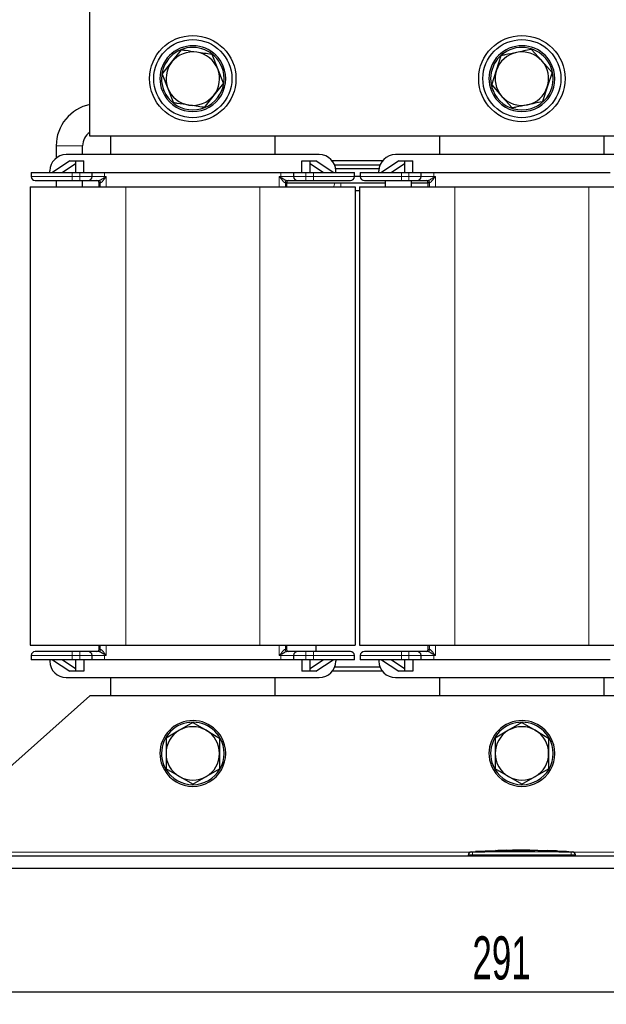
# Model space of a CAD drawing. Header units: millimetres. Extents: x 5 to 418, y 2 to 292.
# Tile 15 of 51: x 59 to 106, y 161 to 240. Entities that reach past the tile are written whole.
import ezdxf

# ---------------------------------------------------------------- set-up
doc = ezdxf.new("R2010")
doc.units = ezdxf.units.MM
doc.layers.add('SLD-0', color=7, linetype='Continuous')
doc.styles.add('SLDTEXTSTYLE0', font='TXT', dxfattribs={"width": 0.605})
doc.dimstyles.new('SLDDIMSTYLE0', dxfattribs={"dimtxt": 3.5, "dimasz": 3.302, "dimexe": 0, "dimexo": 0.0625, "dimgap": 0.875, "dimtad": 1, "dimlfac": 3, "dimrnd": 1e-09, "dimzin": 12, "dimdsep": 46, "dimtxsty": 'SLDTEXTSTYLE0', "dimsah": 1, "dimcen": 0.09, "dimadec": 0, "dimazin": 3, "dimtfac": 1, "dimtofl": 0, "dimtmove": 0, "dimatfit": 3, "dimfxl": 1, "dimfrac": 2, "dimtolj": 1, "dimtzin": 12, "dimarcsym": 0})

# ---------------------------------------------------------------- blocks, each defined once
blk = doc.blocks.new('_D')
at = {"layer": 'SLD-0'}
for p, q in [((51.104, 171.529), (51.104, 160.529)), ((148.104, 171.529), (148.104, 160.529)), ((51.104, 161.529), (148.104, 161.529))]:
    blk.add_line(p, q, dxfattribs=at)
for points in [[(51.104, 161.529), (54.406, 161.021), (54.406, 162.037)], [(148.104, 161.529), (144.802, 162.037), (144.802, 161.021)]]:
    blk.add_solid(points, dxfattribs=at)
at = {"layer": 'SLD-0', "insert": (95.593, 166.04), "char_height": 3.5, "attachment_point": 1, "style": 'SLDTEXTSTYLE0'}
blk.add_mtext('291', dxfattribs=at)

msp = doc.modelspace()

# ---------------------------------------------------------------- linework, layer by layer
at = {"color": 7, "linetype": 'Continuous', "lineweight": 25}
for p, q in [((64.6036, 230.8954), (64.6036, 243.5621)), ((71.2427, 236.9127), (72.0225, 237.8908)), ((101.2185, 237.0066), (100.3845, 237.9389)), ((74.9537, 236.354), (74.4964, 237.5184)), ((97.5452, 236.2383), (97.9356, 237.4268)), ((70.463, 235.9345), (71.2427, 236.9127)), ((75.4109, 235.1896), (74.9537, 236.354)), ((102.0525, 236.0742), (101.2185, 237.0066)), ((70.463, 235.9345), (70.9202, 234.7701)), ((97.1547, 235.0499), (97.5452, 236.2383)), ((102.0525, 236.0742), (101.662, 234.8858)), ((70.9202, 234.7701), (71.3774, 233.6058)), ((75.4109, 235.1896), (74.6311, 234.2115)), ((97.1547, 235.0499), (97.9887, 234.1176)), ((101.662, 234.8858), (101.2716, 233.6974)), ((74.6311, 234.2115), (73.8514, 233.2333)), ((97.9887, 234.1176), (98.8227, 233.1852)), ((134.6036, 230.8954), (64.6036, 230.8954)), ((66.2703, 230.8954), (66.2703, 229.4121)), ((79.6036, 229.4121), (79.6036, 230.8954)), ((92.9369, 230.8954), (92.9369, 229.4121)), ((106.2703, 229.4121), (106.2703, 230.8954)), ((61.8703, 230.1287), (61.8703, 229.1327)), ((64.0036, 229.4121), (64.0036, 230.1287)), ((83.1869, 229.4121), (62.6869, 229.4121)), ((109.8536, 229.4121), (89.3536, 229.4121)), ((62.9703, 228.8954), (61.5703, 227.9621)), ((62.3401, 227.9621), (63.4369, 228.6933)), ((62.9703, 228.8954), (63.4369, 228.8954)), ((63.4369, 228.8954), (64.1036, 228.8954)), ((63.4369, 228.8954), (63.4369, 227.9621)), ((64.1036, 227.9621), (64.1036, 228.8954)), ((81.7703, 228.8954), (82.4369, 228.8954)), ((81.7703, 227.9621), (81.7703, 228.8954)), ((82.4369, 227.9621), (82.4369, 228.8954)), ((82.4369, 228.8954), (82.9036, 228.8954)), ((82.4369, 228.6933), (83.5338, 227.9621)), ((84.3036, 227.9621), (82.9036, 228.8954)), ((88.2996, 228.8954), (84.2409, 228.8954)), ((88.1109, 228.5621), (84.4296, 228.5621)), ((89.6369, 228.8954), (88.2369, 227.9621)), ((89.0067, 227.9621), (90.1036, 228.6933)), ((89.6369, 228.8954), (90.1036, 228.8954)), ((90.1036, 228.8954), (90.7703, 228.8954)), ((90.1036, 228.8954), (90.1036, 227.9621)), ((90.7703, 227.9621), (90.7703, 228.8954)), ((59.8369, 227.9621), (59.8369, 227.6287)), ((59.8369, 227.9621), (63.1703, 227.9621)), ((61.3536, 227.9621), (61.3536, 228.0787)), ((63.1703, 227.9621), (63.7703, 227.9621)), ((63.7703, 227.9621), (64.7703, 227.9621)), ((64.7703, 227.6287), (64.7703, 227.9621)), ((64.7703, 227.9621), (65.7951, 227.9621)), ((65.7951, 227.9621), (80.0788, 227.9621)), ((80.0788, 227.9621), (81.1036, 227.9621)), ((81.1036, 227.9621), (81.1036, 227.6287)), ((81.1036, 227.9621), (82.1036, 227.9621)), ((82.1036, 227.9621), (82.7036, 227.9621)), ((82.7036, 227.9621), (86.0369, 227.9621)), ((88.0329, 228.2621), (84.5076, 228.2621)), ((84.5203, 227.9621), (84.5203, 228.0787)), ((86.0369, 227.6287), (86.0369, 227.9621)), ((86.0369, 227.6621), (86.5036, 227.6621)), ((86.5036, 227.9621), (86.5036, 227.6287)), ((86.5036, 227.9621), (89.8369, 227.9621)), ((88.0203, 227.9621), (88.0203, 228.0787)), ((89.8369, 227.9621), (90.4369, 227.9621)), ((90.4369, 227.9621), (91.4369, 227.9621)), ((91.4369, 227.6287), (91.4369, 227.9621)), ((91.4369, 227.9621), (92.4617, 227.9621)), ((92.4617, 227.9621), (106.7455, 227.9621)), ((59.7703, 226.7954), (59.7703, 189.6287)), ((59.7703, 226.7954), (67.5036, 226.7954)), ((61.8703, 227.2954), (61.8703, 226.7954)), ((63.1703, 227.2954), (63.7703, 227.2954)), ((64.0036, 226.7954), (64.0036, 227.2954)), ((65.3369, 226.7954), (65.3369, 227.1287)), ((67.5036, 226.7954), (78.3703, 226.7954)), ((78.3703, 226.7954), (86.1036, 226.7954)), ((80.537, 227.1287), (80.537, 226.7954)), ((84.4773, 227.0954), (80.537, 227.0954)), ((82.1036, 227.2954), (82.7036, 227.2954)), ((84.9333, 227.0954), (84.4773, 227.0954)), ((88.5369, 227.0954), (84.9333, 227.0954)), ((86.1036, 226.7954), (86.1036, 189.6287)), ((86.4369, 226.7954), (86.4369, 189.6287)), ((86.4369, 226.7954), (94.1703, 226.7954)), ((88.5369, 227.2954), (88.5369, 226.7954)), ((89.8369, 227.2954), (90.4369, 227.2954)), ((90.6703, 226.7954), (90.6703, 227.2954)), ((92.0035, 227.0954), (90.6703, 227.0954)), ((92.0035, 226.7954), (92.0035, 227.1287)), ((94.1703, 226.7954), (105.0369, 226.7954)), ((105.0369, 226.7954), (112.7703, 226.7954)), ((86.1036, 226.4954), (86.4369, 226.4954)), ((59.7703, 189.6287), (67.5036, 189.6287)), ((65.3369, 189.2954), (65.3369, 189.6287)), ((67.5036, 189.6287), (78.3703, 189.6287)), ((78.3703, 189.6287), (86.1036, 189.6287)), ((80.537, 189.6287), (80.537, 189.2954)), ((82.9369, 189.1287), (82.9369, 189.6287)), ((86.4369, 189.6287), (94.1703, 189.6287)), ((92.0035, 189.2954), (92.0035, 189.6287)), ((94.1703, 189.6287), (105.0369, 189.6287)), ((105.0369, 189.6287), (112.7703, 189.6287)), ((59.8369, 188.7954), (59.8369, 188.4621)), ((63.1703, 188.4621), (59.8369, 188.4621)), ((61.3536, 188.4621), (61.3536, 188.3454)), ((61.5703, 188.4621), (62.9703, 187.5287)), ((63.4369, 187.7308), (62.3401, 188.4621)), ((63.7703, 189.1287), (63.1703, 189.1287)), ((63.7703, 188.4621), (63.1703, 188.4621)), ((63.4369, 188.4621), (63.4369, 187.5287)), ((64.7703, 188.4621), (63.7703, 188.4621)), ((64.1036, 188.4621), (64.1036, 187.5287)), ((64.7703, 188.4621), (64.7703, 188.7954)), ((65.7951, 188.4621), (64.7703, 188.4621)), ((80.0788, 188.4621), (65.7951, 188.4621)), ((81.1036, 188.4621), (80.0788, 188.4621)), ((81.1036, 188.7954), (81.1036, 188.4621)), ((82.1036, 188.4621), (81.1036, 188.4621)), ((81.7703, 188.4621), (81.7703, 187.5287)), ((82.7036, 189.1287), (82.1036, 189.1287)), ((82.7036, 188.4621), (82.1036, 188.4621)), ((82.4369, 187.5287), (82.4369, 188.4621)), ((83.5338, 188.4621), (82.4369, 187.7308)), ((86.0369, 188.4621), (82.7036, 188.4621)), ((82.9036, 187.5287), (84.3036, 188.4621)), ((84.5203, 188.4621), (84.5203, 188.3454)), ((86.0369, 188.4621), (86.0369, 188.7954)), ((86.5036, 188.7954), (86.5036, 188.4621)), ((89.8369, 188.4621), (86.5036, 188.4621)), ((88.0203, 188.4621), (88.0203, 188.3454)), ((88.2369, 188.4621), (89.6369, 187.5287)), ((90.1036, 187.7308), (89.0067, 188.4621)), ((90.4369, 189.1287), (89.8369, 189.1287)), ((90.4369, 188.4621), (89.8369, 188.4621)), ((90.1036, 188.4621), (90.1036, 187.5287)), ((91.4369, 188.4621), (90.4369, 188.4621)), ((90.7703, 188.4621), (90.7703, 187.5287)), ((91.4369, 188.4621), (91.4369, 188.7954)), ((92.4617, 188.4621), (91.4369, 188.4621)), ((106.7455, 188.4621), (92.4617, 188.4621)), ((88.1109, 187.8621), (84.4296, 187.8621)), ((62.6869, 187.0121), (83.1869, 187.0121)), ((63.4369, 187.5287), (62.9703, 187.5287)), ((64.1036, 187.5287), (63.4369, 187.5287)), ((66.2703, 187.0121), (66.2703, 185.5287)), ((79.6036, 185.5287), (79.6036, 187.0121)), ((82.4369, 187.5287), (81.7703, 187.5287)), ((82.9036, 187.5287), (82.4369, 187.5287)), ((88.2996, 187.5287), (84.2409, 187.5287)), ((89.3536, 187.0121), (109.8536, 187.0121)), ((90.1036, 187.5287), (89.6369, 187.5287)), ((90.7703, 187.5287), (90.1036, 187.5287)), ((92.9369, 187.0121), (92.9369, 185.5287)), ((106.2703, 185.5287), (106.2703, 187.0121)), ((64.6036, 185.5287), (51.1036, 173.5287)), ((134.6036, 185.5287), (64.6036, 185.5287)), ((72.9369, 183.3639), (71.8536, 182.7385)), ((72.9369, 183.3639), (74.0203, 182.7385)), ((99.6036, 183.3639), (98.5203, 182.7385)), ((99.6036, 183.3639), (100.6869, 182.7385)), ((71.8536, 182.7385), (70.7703, 182.113)), ((74.0203, 182.7385), (75.1036, 182.113)), ((98.5203, 182.7385), (97.4369, 182.113)), ((100.6869, 182.7385), (101.7703, 182.113)), ((71.8536, 178.9857), (70.7703, 179.6111)), ((74.0203, 178.9857), (75.1036, 179.6111)), ((98.5203, 178.9857), (97.4369, 179.6111)), ((100.6869, 178.9857), (101.7703, 179.6111)), ((72.9369, 178.3602), (71.8536, 178.9857)), ((72.9369, 178.3602), (74.0203, 178.9857)), ((99.6036, 178.3602), (98.5203, 178.9857)), ((99.6036, 178.3602), (100.6869, 178.9857)), ((148.1036, 172.5287), (51.1036, 172.5287)), ((95.2703, 172.5287), (95.2703, 172.6327)), ((95.9003, 172.8963), (95.439, 172.8729)), ((96.6334, 172.9321), (95.8549, 172.9055)), ((95.9001, 172.8915), (96.6328, 172.9156)), ((96.6328, 172.9089), (95.9001, 172.8848)), ((95.9001, 172.8915), (95.9001, 172.8848)), ((96.6328, 172.95), (97.4399, 172.9376)), ((96.6328, 172.9156), (96.6328, 172.9089)), ((97.4399, 172.9309), (96.6639, 172.9428)), ((97.6568, 172.967), (96.9947, 172.9444)), ((97.4399, 172.9376), (100.6068, 172.9583)), ((100.6068, 172.9516), (97.4399, 172.9309)), ((97.4399, 172.9376), (97.4399, 172.9309)), ((97.9465, 172.9707), (97.4675, 172.9862)), ((98.342, 173.0123), (97.6531, 172.9892)), ((99.1723, 173.031), (100.8984, 173.016)), ((99.1723, 173.0137), (99.1723, 173.031)), ((99.8896, 173.0181), (99.1723, 173.0243)), ((100.6068, 173.0063), (99.1723, 173.0137)), ((100.6068, 172.9583), (100.6068, 172.9516)), ((100.8984, 173.016), (100.8984, 172.9966)), ((103.2215, 172.9077), (100.8984, 172.9907)), ((100.8984, 172.9544), (102.7908, 172.9088)), ((100.8984, 172.9544), (100.8984, 172.9477)), ((102.7908, 172.9021), (100.8984, 172.9477)), ((101.7114, 172.9892), (101.7114, 172.9764)), ((102.2917, 172.9633), (101.7114, 172.9892)), ((101.7114, 172.9825), (102.2917, 172.9566)), ((101.7114, 172.9764), (102.2917, 172.9533)), ((102.5042, 172.9427), (102.5042, 172.9494)), ((103.313, 172.8991), (103.313, 172.8924)), ((103.7682, 172.8729), (103.3525, 172.8925)), ((103.9369, 172.5287), (103.9369, 172.6327)), ((148.1036, 171.5287), (51.1036, 171.5287))]:
    msp.add_line(p, q, dxfattribs=at)
at = {"color": 7, "linetype": 'Continuous', "lineweight": 18}
for p, q in [((75.277, 236.5325), (75.4002, 236.5835)), ((101.9437, 236.5325), (102.0669, 236.5835)), ((70.5968, 234.5917), (70.4737, 234.5406)), ((97.2635, 234.5917), (97.1403, 234.5406)), ((61.8703, 230.1287), (64.0036, 230.1287)), ((59.8369, 227.6287), (63.1703, 227.6287)), ((63.1703, 227.6287), (63.1703, 227.9621)), ((63.1703, 227.6287), (63.1703, 227.2954)), ((63.7703, 227.6287), (63.1703, 227.6287)), ((63.7703, 227.9621), (63.7703, 227.6287)), ((63.7703, 227.6287), (63.7703, 227.2954)), ((63.7703, 227.6287), (64.7703, 227.6287)), ((65.7951, 227.6287), (64.7703, 227.6287)), ((65.7951, 227.9621), (65.7951, 227.6287)), ((65.7951, 227.6287), (65.9269, 227.6287)), ((65.7953, 227.5528), (65.9269, 227.6287)), ((65.9269, 227.6287), (65.8282, 227.5148)), ((65.9269, 227.6287), (65.9269, 226.7954)), ((79.947, 227.6287), (80.0788, 227.6287)), ((79.947, 226.7954), (79.947, 227.6287)), ((80.0456, 227.5148), (79.947, 227.6287)), ((79.947, 227.6287), (80.0786, 227.5528)), ((80.0788, 227.6287), (80.0788, 227.9621)), ((81.1036, 227.6287), (80.0788, 227.6287)), ((81.1036, 227.6287), (82.1036, 227.6287)), ((82.1036, 227.6287), (82.1036, 227.9621)), ((82.1036, 227.6287), (82.1036, 227.2954)), ((82.7036, 227.6287), (82.1036, 227.6287)), ((82.7036, 227.9621), (82.7036, 227.6287)), ((82.7036, 227.6287), (86.0369, 227.6287)), ((82.7036, 227.6287), (82.7036, 227.2954)), ((86.5036, 227.6287), (89.8369, 227.6287)), ((89.8369, 227.6287), (89.8369, 227.9621)), ((89.8369, 227.6287), (89.8369, 227.2954)), ((90.4369, 227.6287), (89.8369, 227.6287)), ((90.4369, 227.9621), (90.4369, 227.6287)), ((90.4369, 227.6287), (90.4369, 227.2954)), ((90.4369, 227.6287), (91.4369, 227.6287)), ((92.4617, 227.6287), (91.4369, 227.6287)), ((92.4617, 227.9621), (92.4617, 227.6287)), ((92.4617, 227.6287), (92.5935, 227.6287)), ((92.462, 227.5528), (92.5935, 227.6287)), ((92.5935, 227.6287), (92.4949, 227.5148)), ((92.5935, 227.6287), (92.5935, 226.7954)), ((65.4391, 227.1287), (65.3369, 227.1287)), ((65.4391, 227.1287), (65.4391, 226.7954)), ((65.4732, 227.1287), (65.4391, 227.1287)), ((67.5036, 226.7954), (67.5036, 189.6287)), ((78.3703, 226.7954), (78.3703, 189.6287)), ((80.4348, 227.1287), (80.4007, 227.1287)), ((80.4348, 226.7954), (80.4348, 227.1287)), ((80.537, 227.1287), (80.4348, 227.1287)), ((84.9333, 226.7954), (84.9333, 227.0954)), ((92.1058, 227.1287), (92.0035, 227.1287)), ((92.1058, 227.1287), (92.1058, 226.7954)), ((92.1398, 227.1287), (92.1058, 227.1287)), ((94.1703, 226.7954), (94.1703, 189.6287)), ((105.0369, 226.7954), (105.0369, 189.6287)), ((65.4391, 189.2954), (65.3369, 189.2954)), ((65.4391, 189.6287), (65.4391, 189.2954)), ((65.4391, 189.2954), (65.4732, 189.2954)), ((65.9269, 189.6287), (65.9269, 188.7954)), ((79.947, 188.7954), (79.947, 189.6287)), ((80.4007, 189.2954), (80.4348, 189.2954)), ((80.4348, 189.2954), (80.4348, 189.6287)), ((80.537, 189.2954), (80.4348, 189.2954)), ((92.1058, 189.2954), (92.0035, 189.2954)), ((92.1058, 189.6287), (92.1058, 189.2954)), ((92.1058, 189.2954), (92.1398, 189.2954)), ((92.5935, 189.6287), (92.5935, 188.7954)), ((63.1703, 188.7954), (59.8369, 188.7954)), ((63.1703, 188.7954), (63.1703, 189.1287)), ((63.1703, 188.7954), (63.7703, 188.7954)), ((63.1703, 188.4621), (63.1703, 188.7954)), ((63.7703, 188.7954), (63.7703, 189.1287)), ((64.7703, 188.7954), (63.7703, 188.7954)), ((63.7703, 188.7954), (63.7703, 188.4621)), ((64.7703, 188.7954), (65.7951, 188.7954)), ((65.7951, 188.7954), (65.7951, 188.4621)), ((65.9269, 188.7954), (65.7951, 188.7954)), ((65.9269, 188.7954), (65.7953, 188.8714)), ((65.8282, 188.9093), (65.9269, 188.7954)), ((79.947, 188.7954), (80.0456, 188.9093)), ((80.0786, 188.8714), (79.947, 188.7954)), ((80.0788, 188.7954), (79.947, 188.7954)), ((80.0788, 188.7954), (81.1036, 188.7954)), ((80.0788, 188.4621), (80.0788, 188.7954)), ((82.1036, 188.7954), (81.1036, 188.7954)), ((82.1036, 188.7954), (82.1036, 189.1287)), ((82.1036, 188.7954), (82.7036, 188.7954)), ((82.1036, 188.4621), (82.1036, 188.7954)), ((82.7036, 188.7954), (82.7036, 189.1287)), ((86.0369, 188.7954), (82.7036, 188.7954)), ((82.7036, 188.7954), (82.7036, 188.4621)), ((89.8369, 188.7954), (86.5036, 188.7954)), ((89.8369, 188.7954), (89.8369, 189.1287)), ((89.8369, 188.7954), (90.4369, 188.7954)), ((89.8369, 188.4621), (89.8369, 188.7954)), ((90.4369, 188.7954), (90.4369, 189.1287)), ((91.4369, 188.7954), (90.4369, 188.7954)), ((90.4369, 188.7954), (90.4369, 188.4621)), ((91.4369, 188.7954), (92.4617, 188.7954)), ((92.4617, 188.7954), (92.4617, 188.4621)), ((92.5935, 188.7954), (92.4617, 188.7954)), ((92.5935, 188.7954), (92.462, 188.8714)), ((92.4949, 188.9093), (92.5935, 188.7954)), ((75.277, 181.8325), (75.4002, 181.8835)), ((101.9437, 181.8325), (102.0669, 181.8835)), ((70.5968, 179.8917), (70.4737, 179.8406)), ((97.2635, 179.8917), (97.1403, 179.8406)), ((95.4228, 172.8621), (51.1036, 172.8621)), ((95.6008, 172.866), (95.6036, 172.6327)), ((95.6036, 172.5287), (95.6036, 172.6327)), ((102.2917, 172.9633), (102.2917, 172.9566)), ((102.7908, 172.9088), (102.7908, 172.9021)), ((103.6064, 172.866), (103.6036, 172.6327)), ((103.6036, 172.5287), (103.6036, 172.6327)), ((148.1036, 172.8621), (103.7844, 172.8621))]:
    msp.add_line(p, q, dxfattribs=at)
at = {"color": 7, "linetype": 'Continuous', "lineweight": 18, "flags": 128}
msp.add_lwpolyline([(84.3747, 226.7954), (84.3748, 226.8085), (84.3843, 226.9222), (84.408, 227.0166), (84.4422, 227.0773), (84.4773, 227.0954)], dxfattribs=at)
at = {"color": 7, "linetype": 'Continuous', "lineweight": 25}
for centre, radius in [((72.9369, 235.5621), 3.5), ((72.9369, 235.5621), 3.1667), ((99.6036, 235.5621), 3.5), ((99.6036, 235.5621), 3.1667)]:
    msp.add_circle(centre, radius, dxfattribs=at)
for centre, radius, start, end in [((72.9369, 235.5621), 2.6667, 22.522674, 202.522674), ((72.9369, 235.5621), 2.5333, 22.522674, 202.522674), ((99.6036, 235.5621), 2.6667, 22.522674, 202.522674), ((99.6036, 235.5621), 2.5333, 22.522674, 202.522674), ((72.9369, 235.5621), 2.1667, 81.439083, 141.439083), ((72.9369, 235.5621), 2.1667, 21.439083, 81.439083), ((99.6036, 235.5621), 2.1667, 101.812654, 161.812654), ((99.6036, 235.5621), 2.1667, 41.812654, 101.812654), ((72.9369, 235.5621), 2.6667, 202.522674, 22.522674), ((72.9369, 235.5621), 2.5333, 202.522674, 22.522674), ((72.9369, 235.5621), 2.1667, 141.439083, 201.439083), ((72.9369, 235.5621), 2.1667, 321.439083, 21.439083), ((99.6036, 235.5621), 2.6667, 202.522674, 22.522674), ((99.6036, 235.5621), 2.5333, 202.522674, 22.522674), ((99.6036, 235.5621), 2.1667, 341.812654, 41.812654), ((99.6036, 235.5621), 2.1667, 161.812654, 221.812654), ((72.9369, 235.5621), 2.1667, 201.439083, 261.439083), ((99.6036, 235.5621), 2.1667, 281.812654, 341.812654), ((72.9369, 235.5621), 2.1667, 261.439083, 321.439083), ((99.6036, 235.5621), 2.1667, 221.812654, 281.812654), ((65.2703, 230.1287), 3.4, 101.307729, 180), ((65.2703, 230.1287), 1.2667, 121.756864, 180), ((62.6869, 228.0787), 1.3333, 90, 180), ((83.1869, 228.0787), 1.3333, 0, 90), ((89.3536, 228.0787), 1.3333, 90, 180), ((60.1703, 227.6287), 0.3333, 180, 270), ((64.4369, 227.6287), 0.3333, 270, 0), ((81.4369, 227.6287), 0.3333, 180, 270), ((85.7036, 227.6287), 0.3333, 270, 0), ((86.8369, 227.6287), 0.3333, 180, 270), ((91.1036, 227.6287), 0.3333, 270, 0), ((60.1703, 188.7954), 0.3333, 90, 180), ((64.4369, 188.7954), 0.3333, 0, 90), ((81.4369, 188.7954), 0.3333, 90, 180), ((85.7036, 188.7954), 0.3333, 0, 90), ((86.8369, 188.7954), 0.3333, 90, 180), ((91.1036, 188.7954), 0.3333, 0, 90), ((62.6869, 188.3454), 1.3333, 180, 270), ((83.1869, 188.3454), 1.3333, 270, 0), ((89.3536, 188.3454), 1.3333, 180, 270), ((72.9369, 180.8621), 2.6667, 22.522674, 202.522674), ((72.9369, 180.8621), 2.5333, 22.522674, 202.522674), ((72.9369, 180.8621), 2.1667, 60, 120), ((99.6036, 180.8621), 2.6667, 22.522674, 202.522674), ((99.6036, 180.8621), 2.5333, 22.522674, 202.522674), ((99.6036, 180.8621), 2.1667, 60, 120), ((72.9369, 180.8621), 2.1667, 120, 180), ((72.9369, 180.8621), 2.1667, 0, 60), ((99.6036, 180.8621), 2.1667, 120, 180), ((99.6036, 180.8621), 2.1667, 0, 60), ((72.9369, 180.8621), 2.6667, 202.522674, 22.522674), ((72.9369, 180.8621), 2.5333, 202.522674, 22.522674), ((99.6036, 180.8621), 2.6667, 202.522674, 22.522674), ((99.6036, 180.8621), 2.5333, 202.522674, 22.522674), ((72.9369, 180.8621), 2.1667, 180, 240), ((72.9369, 180.8621), 2.1667, 300, 0), ((99.6036, 180.8621), 2.1667, 180, 240), ((99.6036, 180.8621), 2.1667, 300, 0), ((72.9369, 180.8621), 2.1667, 240, 300), ((99.6036, 180.8621), 2.1667, 240, 300), ((95.5036, 172.6432), 0.2333, 93.308358, 180.001701), ((103.7036, 172.6432), 0.2333, 359.998284, 86.658763)]:
    msp.add_arc(centre, radius, start, end, dxfattribs=at)
at = {"color": 7, "linetype": 'Continuous', "lineweight": 18}
for centre, radius, start, end in [((78.9177, 227.6283), 13.1226, 179.998267, 180.329888), ((65.0736, 226.8939), 0.9772, 39.449639, 42.396792), ((80.8002, 226.8939), 0.9772, 137.603208, 140.550361), ((66.9562, 227.6283), 13.1226, 359.670112, 0.001733), ((105.5843, 227.6283), 13.1226, 179.998267, 180.329888), ((91.7403, 226.8939), 0.9772, 39.449639, 42.396792), ((65.2724, 227.1287), 0.1667, 359.998018, 89.998018), ((65.312, 227.1342), 0.1613, 358.048201, 87.905182), ((80.5619, 227.1342), 0.1613, 92.094818, 181.951799), ((80.6014, 227.1287), 0.1667, 90.001982, 180.001982), ((91.9391, 227.1287), 0.1667, 359.998018, 89.998018), ((91.9787, 227.1342), 0.1613, 358.048201, 87.905182), ((65.2724, 189.2954), 0.1667, 270.001982, 0.001982), ((65.312, 189.2899), 0.1613, 272.094818, 1.951799), ((80.5619, 189.2899), 0.1613, 178.048201, 267.905182), ((80.6014, 189.2954), 0.1667, 179.998018, 269.998018), ((91.9391, 189.2954), 0.1667, 270.001982, 0.001982), ((91.9787, 189.2899), 0.1613, 272.094818, 1.951799), ((78.9177, 188.7958), 13.1226, 179.670112, 180.001733), ((65.0736, 189.5303), 0.9772, 317.603208, 320.550361), ((80.8002, 189.5303), 0.9772, 219.449639, 222.396792), ((66.9562, 188.7958), 13.1226, 359.998267, 0.329888), ((105.5843, 188.7958), 13.1226, 179.670112, 180.001733), ((91.7403, 189.5303), 0.9772, 317.603208, 320.550361), ((95.5036, 172.6327), 0.2333, 90.990495, 179.998049), ((103.7036, 172.6327), 0.2333, 0.001948, 89.00993)]:
    msp.add_arc(centre, radius, start, end, dxfattribs=at)
at = {"color": 7, "linetype": 'Continuous', "lineweight": 25}
for centre, major_axis, start_param, end_param in [((65.1702, 227.1287), (-0.1667, 0), 3.1415927, 4.712389), ((80.7037, 227.1287), (0.1667, 0), 1.5707963, 3.1415927), ((91.8369, 227.1287), (-0.1667, 0), 3.1415927, 4.712389), ((65.1702, 189.2954), (-0.1667, 0), 1.5707963, 3.1415927), ((80.7037, 189.2954), (0.1667, 0), 3.1415927, 4.712389), ((91.8369, 189.2954), (-0.1667, 0), 1.5707963, 3.1415927)]:
    msp.add_ellipse(centre, major_axis=major_axis, ratio=0.9999308, start_param=start_param, end_param=end_param, dxfattribs=at)
for points, knots in [([(73.2595, 237.7046), (72.9463, 237.7517), (72.5313, 237.8142), (72.1227, 237.8757), (72.0225, 237.8908)], [0, 0, 0, 0, 0.7546767, 1, 1, 1, 1]), ([(100.3845, 237.9389), (100.3718, 237.9363), (99.9682, 237.8519), (99.5577, 237.766), (99.1601, 237.6829)], [0, 0, 0, 0, 0.03148504, 1, 1, 1, 1]), ([(74.4964, 237.5184), (74.4836, 237.5203), (74.0759, 237.5817), (73.6611, 237.6441), (73.2595, 237.7046)], [0, 0, 0, 0, 0.031485, 1, 1, 1, 1]), ([(99.1601, 237.6829), (98.85, 237.618), (98.4392, 237.5321), (98.0348, 237.4475), (97.9356, 237.4268)], [0, 0, 0, 0, 0.7546767, 1, 1, 1, 1]), ([(72.6144, 233.4195), (72.3012, 233.4667), (71.8862, 233.5292), (71.4776, 233.5907), (71.3774, 233.6058)], [0, 0, 0, 0, 0.7546767, 1, 1, 1, 1]), ([(73.8514, 233.2333), (73.8385, 233.2353), (73.4308, 233.2966), (73.0161, 233.3591), (72.6144, 233.4195)], [0, 0, 0, 0, 0.031485, 1, 1, 1, 1]), ([(100.0471, 233.4413), (99.7371, 233.3765), (99.3263, 233.2905), (98.9219, 233.206), (98.8227, 233.1852)], [0, 0, 0, 0, 0.7546767, 1, 1, 1, 1]), ([(101.2716, 233.6974), (101.2589, 233.6947), (100.8553, 233.6103), (100.4448, 233.5244), (100.0471, 233.4413)], [0, 0, 0, 0, 0.031485, 1, 1, 1, 1]), ([(65.3179, 227.2954), (65.3295, 227.2972), (65.3531, 227.3009), (65.4255, 227.3349), (65.5717, 227.4218), (65.7058, 227.5003), (65.7953, 227.5528)], [0, 0, 0, 0, 0.123921, 0.2505188, 0.4997352, 1, 1, 1, 1]), ([(80.0786, 227.5528), (80.1681, 227.5003), (80.3021, 227.4218), (80.4483, 227.3349), (80.5208, 227.3009), (80.5443, 227.2972), (80.556, 227.2954)], [0, 0, 0, 0, 0.5002644, 0.7494806, 0.8760671, 1, 1, 1, 1]), ([(91.9845, 227.2954), (91.9962, 227.2972), (92.0198, 227.3009), (92.0922, 227.3349), (92.2384, 227.4218), (92.3725, 227.5003), (92.462, 227.5528)], [0, 0, 0, 0, 0.123921, 0.2505188, 0.4997352, 1, 1, 1, 1]), ([(60.1703, 227.2954), (60.2103, 227.2954), (60.272, 227.2954), (60.6461, 227.2954), (61.0333, 227.2954), (61.5139, 227.2954), (62.2123, 227.2954), (62.7929, 227.2954), (63.1703, 227.2954)], [0, 0, 0, 0, 0.2394568, 0.3683607, 0.5, 0.6316393, 0.7605432, 1, 1, 1, 1]), ([(63.7703, 227.2954), (63.8541, 227.2954), (63.9835, 227.2954), (64.1389, 227.2954), (64.2449, 227.2954), (64.3311, 227.2954), (64.4141, 227.2954), (64.428, 227.2954), (64.4369, 227.2954)], [0, 0, 0, 0, 0.2394429, 0.3696359, 0.4999999, 0.6301929, 0.7605571, 1, 1, 1, 1]), ([(64.4369, 227.2954), (64.4485, 227.2954), (64.4721, 227.2954), (64.6632, 227.2954), (64.9487, 227.2954), (65.1968, 227.2954), (65.3179, 227.2954)], [0, 0, 0, 0, 0.24404888, 0.5, 0.75595112, 1, 1, 1, 1]), ([(80.556, 227.2954), (80.6771, 227.2954), (80.9252, 227.2954), (81.2107, 227.2954), (81.4018, 227.2954), (81.4254, 227.2954), (81.4369, 227.2954)], [0, 0, 0, 0, 0.2440489, 0.5, 0.7559511, 1, 1, 1, 1]), ([(81.4369, 227.2954), (81.4459, 227.2954), (81.4597, 227.2954), (81.5427, 227.2954), (81.6288, 227.2954), (81.7349, 227.2954), (81.8903, 227.2954), (82.0198, 227.2954), (82.1036, 227.2954)], [0, 0, 0, 0, 0.2394429, 0.3696359, 0.4999999, 0.6301929, 0.7605571, 1, 1, 1, 1]), ([(82.7036, 227.2954), (83.081, 227.2954), (83.6615, 227.2954), (84.36, 227.2954), (84.8406, 227.2954), (85.2278, 227.2954), (85.6019, 227.2954), (85.6635, 227.2954), (85.7036, 227.2954)], [0, 0, 0, 0, 0.2394568, 0.3683607, 0.5, 0.6316393, 0.7605432, 1, 1, 1, 1]), ([(86.8369, 227.2954), (86.877, 227.2954), (86.9386, 227.2954), (87.3127, 227.2954), (87.6999, 227.2954), (88.1805, 227.2954), (88.879, 227.2954), (89.4595, 227.2954), (89.8369, 227.2954)], [0, 0, 0, 0, 0.23945684, 0.36836066, 0.5, 0.63163934, 0.76054316, 1, 1, 1, 1]), ([(90.4369, 227.2954), (90.5208, 227.2954), (90.6502, 227.2954), (90.8055, 227.2954), (90.9116, 227.2954), (90.9978, 227.2954), (91.0808, 227.2954), (91.0946, 227.2954), (91.1036, 227.2954)], [0, 0, 0, 0, 0.23944295, 0.36963586, 0.49999992, 0.63019291, 0.76055705, 1, 1, 1, 1]), ([(91.1036, 227.2954), (91.1151, 227.2954), (91.1388, 227.2954), (91.3299, 227.2954), (91.6153, 227.2954), (91.8634, 227.2954), (91.9845, 227.2954)], [0, 0, 0, 0, 0.2440489, 0.5, 0.7559511, 1, 1, 1, 1]), ([(63.1703, 189.1287), (62.7929, 189.1287), (62.2123, 189.1287), (61.5139, 189.1287), (61.0333, 189.1287), (60.6461, 189.1287), (60.272, 189.1287), (60.2103, 189.1287), (60.1703, 189.1287)], [0, 0, 0, 0, 0.2394568, 0.3683607, 0.5, 0.6316393, 0.7605432, 1, 1, 1, 1]), ([(64.4369, 189.1287), (64.428, 189.1287), (64.4142, 189.1287), (64.3312, 189.1287), (64.245, 189.1287), (64.1389, 189.1287), (63.9836, 189.1287), (63.8541, 189.1287), (63.7703, 189.1287)], [0, 0, 0, 0, 0.2394429, 0.3696359, 0.4999999, 0.6301929, 0.7605571, 1, 1, 1, 1]), ([(65.3179, 189.1287), (65.1968, 189.1287), (64.9487, 189.1287), (64.6632, 189.1287), (64.4721, 189.1287), (64.4485, 189.1287), (64.4369, 189.1287)], [0, 0, 0, 0, 0.24404888, 0.5, 0.75595112, 1, 1, 1, 1]), ([(65.7953, 188.8714), (65.7058, 188.9238), (65.5717, 189.0024), (65.4255, 189.0893), (65.3531, 189.1233), (65.3295, 189.1269), (65.3179, 189.1287)], [0, 0, 0, 0, 0.5002644, 0.7494806, 0.8760671, 1, 1, 1, 1]), ([(80.556, 189.1287), (80.5443, 189.1269), (80.5208, 189.1233), (80.4483, 189.0893), (80.3021, 189.0024), (80.1681, 188.9238), (80.0786, 188.8714)], [0, 0, 0, 0, 0.123921, 0.2505188, 0.4997352, 1, 1, 1, 1]), ([(81.4369, 189.1287), (81.4254, 189.1287), (81.4018, 189.1287), (81.2107, 189.1287), (80.9252, 189.1287), (80.6771, 189.1287), (80.556, 189.1287)], [0, 0, 0, 0, 0.2440489, 0.5, 0.7559511, 1, 1, 1, 1]), ([(82.1036, 189.1287), (82.0198, 189.1287), (81.8903, 189.1287), (81.735, 189.1287), (81.6289, 189.1287), (81.5427, 189.1287), (81.4597, 189.1287), (81.4459, 189.1287), (81.4369, 189.1287)], [0, 0, 0, 0, 0.2394429, 0.3696359, 0.4999999, 0.6301929, 0.7605571, 1, 1, 1, 1]), ([(85.7036, 189.1287), (85.6635, 189.1287), (85.6019, 189.1287), (85.2278, 189.1287), (84.8406, 189.1287), (84.36, 189.1287), (83.6615, 189.1287), (83.081, 189.1287), (82.7036, 189.1287)], [0, 0, 0, 0, 0.23945684, 0.36836066, 0.5, 0.63163934, 0.76054316, 1, 1, 1, 1]), ([(89.8369, 189.1287), (89.4595, 189.1287), (88.879, 189.1287), (88.1805, 189.1287), (87.6999, 189.1287), (87.3127, 189.1287), (86.9386, 189.1287), (86.877, 189.1287), (86.8369, 189.1287)], [0, 0, 0, 0, 0.2394568, 0.3683607, 0.5, 0.6316393, 0.7605432, 1, 1, 1, 1]), ([(91.1036, 189.1287), (91.0946, 189.1287), (91.0808, 189.1287), (90.9978, 189.1287), (90.9117, 189.1287), (90.8056, 189.1287), (90.6502, 189.1287), (90.5208, 189.1287), (90.4369, 189.1287)], [0, 0, 0, 0, 0.23944295, 0.36963586, 0.49999992, 0.63019291, 0.76055705, 1, 1, 1, 1]), ([(91.9845, 189.1287), (91.8634, 189.1287), (91.6153, 189.1287), (91.3299, 189.1287), (91.1388, 189.1287), (91.1151, 189.1287), (91.1036, 189.1287)], [0, 0, 0, 0, 0.2440489, 0.5, 0.7559511, 1, 1, 1, 1]), ([(92.462, 188.8714), (92.3725, 188.9238), (92.2384, 189.0024), (92.0922, 189.0893), (92.0198, 189.1233), (91.9962, 189.1269), (91.9845, 189.1287)], [0, 0, 0, 0, 0.50026443, 0.74948062, 0.87606713, 1, 1, 1, 1]), ([(70.7703, 182.113), (70.7703, 182.1), (70.7703, 181.6877), (70.7703, 181.2683), (70.7703, 180.8621)], [0, 0, 0, 0, 0.03148504, 1, 1, 1, 1]), ([(75.1036, 182.113), (75.1036, 182.1), (75.1036, 181.6877), (75.1036, 181.2683), (75.1036, 180.8621)], [0, 0, 0, 0, 0.031485, 1, 1, 1, 1]), ([(97.4369, 182.113), (97.4369, 182.1), (97.4369, 181.6877), (97.4369, 181.2683), (97.4369, 180.8621)], [0, 0, 0, 0, 0.031485, 1, 1, 1, 1]), ([(101.7703, 182.113), (101.7703, 182.1), (101.7703, 181.6877), (101.7703, 181.2683), (101.7703, 180.8621)], [0, 0, 0, 0, 0.03148504, 1, 1, 1, 1]), ([(70.7703, 180.8621), (70.7703, 180.5453), (70.7703, 180.1257), (70.7703, 179.7125), (70.7703, 179.6111)], [0, 0, 0, 0, 0.75467667, 1, 1, 1, 1]), ([(75.1036, 180.8621), (75.1036, 180.5453), (75.1036, 180.1257), (75.1036, 179.7125), (75.1036, 179.6111)], [0, 0, 0, 0, 0.7546767, 1, 1, 1, 1]), ([(97.4369, 180.8621), (97.4369, 180.5453), (97.4369, 180.1257), (97.4369, 179.7125), (97.4369, 179.6111)], [0, 0, 0, 0, 0.75467667, 1, 1, 1, 1]), ([(101.7703, 180.8621), (101.7703, 180.5453), (101.7703, 180.1257), (101.7703, 179.7125), (101.7703, 179.6111)], [0, 0, 0, 0, 0.7546767, 1, 1, 1, 1]), ([(95.2703, 172.6327), (95.2703, 172.6366), (95.2703, 172.6428), (95.2703, 172.6421), (95.2703, 172.6419)], [0, 0, 0, 0, 0.6377978, 1, 1, 1, 1]), ([(100.4344, 173.0072), (100.1736, 173.02), (99.4765, 173.054), (98.7792, 173.0149), (98.3428, 172.9905)], [0, 0, 0, 0, 0.3740413, 1, 1, 1, 1]), ([(102.2917, 172.9533), (102.3156, 172.9523), (102.3634, 172.9504), (102.427, 172.9487), (102.4753, 172.948), (102.503, 172.9483), (102.5068, 172.9497), (102.4865, 172.952), (102.4442, 172.955), (102.3847, 172.9585), (102.3305, 172.9614), (102.2992, 172.9629), (102.2917, 172.9633)], [0, 0, 0, 0, 0.1073587, 0.214721, 0.322003, 0.4292233, 0.5364373, 0.6436973, 0.7510459, 0.8585026, 0.9660513, 1, 1, 1, 1]), ([(102.2917, 172.9566), (102.3156, 172.9554), (102.3634, 172.953), (102.4273, 172.9494), (102.4749, 172.9462), (102.5018, 172.9438), (102.5016, 172.943), (102.5015, 172.9427)], [0, 0, 0, 0, 0.2150885, 0.4301767, 0.6452497, 0.8601714, 1, 1, 1, 1]), ([(102.7908, 172.9088), (102.8542, 172.907), (102.9812, 172.9035), (103.1494, 172.9008), (103.2587, 172.8993), (103.2993, 172.8991), (103.313, 172.8991)], [0, 0, 0, 0, 0.2851253, 0.5702516, 0.8553553, 1, 1, 1, 1]), ([(103.313, 172.8924), (103.2832, 172.8926), (103.2236, 172.893), (103.0698, 172.8953), (102.9182, 172.8983), (102.8229, 172.9012), (102.7908, 172.9021)], [0, 0, 0, 0, 0.285052, 0.570102, 0.8551915, 1, 1, 1, 1]), ([(103.313, 172.8991), (103.3524, 172.8987), (103.4043, 172.8983), (103.391, 172.9001), (103.3879, 172.9005)], [0, 0, 0, 0, 0.7597868, 1, 1, 1, 1]), ([(103.3868, 172.8939), (103.3901, 172.8934), (103.4013, 172.8917), (103.3496, 172.8921), (103.313, 172.8924)], [0, 0, 0, 0, 0.2906381, 1, 1, 1, 1]), ([(103.9369, 172.6419), (103.9369, 172.6422), (103.9369, 172.6431), (103.9369, 172.6369), (103.9369, 172.6327)], [0, 0, 0, 0, 0.3187816, 1, 1, 1, 1])]:
    msp.add_open_spline(points, degree=3, knots=knots, dxfattribs=at)
at = {"color": 7, "linetype": 'Continuous', "lineweight": 18}
for points, knots in [([(65.8282, 227.5148), (65.7662, 227.4288), (65.6703, 227.2956), (65.5588, 227.1743), (65.5021, 227.1342), (65.4826, 227.1305), (65.4732, 227.1287)], [0, 0, 0, 0, 0.50002851, 0.77400896, 0.89062095, 1, 1, 1, 1]), ([(80.4007, 227.1287), (80.3913, 227.1305), (80.3718, 227.1342), (80.3151, 227.1743), (80.2036, 227.2956), (80.1076, 227.4288), (80.0456, 227.5148)], [0, 0, 0, 0, 0.109373, 0.22598322, 0.49997073, 1, 1, 1, 1]), ([(92.4949, 227.5148), (92.4329, 227.4288), (92.3369, 227.2956), (92.2254, 227.1743), (92.1687, 227.1342), (92.1493, 227.1305), (92.1398, 227.1287)], [0, 0, 0, 0, 0.5000285, 0.774009, 0.890621, 1, 1, 1, 1]), ([(65.4732, 189.2954), (65.4826, 189.2936), (65.5021, 189.2899), (65.5588, 189.2498), (65.6703, 189.1285), (65.7662, 188.9954), (65.8282, 188.9093)], [0, 0, 0, 0, 0.109373, 0.2259832, 0.4999707, 1, 1, 1, 1]), ([(80.0456, 188.9093), (80.1076, 188.9954), (80.2036, 189.1285), (80.3151, 189.2498), (80.3718, 189.2899), (80.3913, 189.2936), (80.4007, 189.2954)], [0, 0, 0, 0, 0.5000285, 0.774009, 0.890621, 1, 1, 1, 1]), ([(92.1398, 189.2954), (92.1493, 189.2936), (92.1687, 189.2899), (92.2254, 189.2498), (92.3369, 189.1285), (92.4329, 188.9954), (92.4949, 188.9093)], [0, 0, 0, 0, 0.109373, 0.2259832, 0.4999707, 1, 1, 1, 1]), ([(95.6036, 172.6327), (95.5661, 172.6326), (95.4912, 172.6324), (95.3913, 172.6322), (95.3159, 172.6323), (95.276, 172.6324), (95.2719, 172.6326), (95.2703, 172.6327)], [0, 0, 0, 0, 0.2146723, 0.429352, 0.6440261, 0.8586954, 1, 1, 1, 1]), ([(95.4902, 172.8748), (95.49, 172.8751), (95.4893, 172.8757), (95.4956, 172.8698), (95.4996, 172.866)], [0, 0, 0, 0, 0.3621246, 1, 1, 1, 1]), ([(95.4996, 172.866), (95.5001, 172.8659), (95.5016, 172.8657), (95.5139, 172.8656), (95.5368, 172.8655), (95.5669, 172.8657), (95.5895, 172.8659), (95.6008, 172.866)], [0, 0, 0, 0, 0.1406569, 0.3555038, 0.5710329, 0.7861716, 1, 1, 1, 1]), ([(95.6008, 172.866), (96.9351, 172.8779), (99.6037, 172.9016), (102.2723, 172.8779), (103.6064, 172.866)], [0, 0, 0, 0, 0.5000392, 1, 1, 1, 1]), ([(103.6036, 172.6327), (102.2704, 172.6456), (99.6037, 172.6713), (96.937, 172.6456), (95.6036, 172.6327)], [0, 0, 0, 0, 0.499961, 1, 1, 1, 1]), ([(103.9369, 172.6327), (103.9332, 172.6326), (103.9259, 172.6324), (103.8684, 172.6322), (103.7838, 172.6323), (103.6901, 172.6324), (103.6282, 172.6326), (103.6036, 172.6327)], [0, 0, 0, 0, 0.2146728, 0.4293525, 0.6440267, 0.8586958, 1, 1, 1, 1]), ([(103.6064, 172.866), (103.6138, 172.8659), (103.6325, 172.8657), (103.6607, 172.8656), (103.6863, 172.8655), (103.7039, 172.8657), (103.7064, 172.8659), (103.7076, 172.866)], [0, 0, 0, 0, 0.14056682, 0.35532754, 0.57084354, 0.78604362, 1, 1, 1, 1]), ([(103.7076, 172.866), (103.7119, 172.87), (103.7182, 172.876), (103.7173, 172.8751), (103.717, 172.8748)], [0, 0, 0, 0, 0.6810033, 1, 1, 1, 1])]:
    msp.add_open_spline(points, degree=3, knots=knots, dxfattribs=at)

# ---------------------------------------------------------------- dimensions: what is measured, and where the dimension line sits
at = {"layer": 'SLD-0'}
dim = msp.add_linear_dim(base=(148.1036, 161.5287), p1=(51.1036, 171.5287), p2=(148.1036, 171.5287), dimstyle='SLDDIMSTYLE0', dxfattribs=at)
dim.commit()
dim.dimension.update_dxf_attribs({"geometry": '_D', "text_midpoint": (99.6036, 161.5287), "dimtype": 160})

doc.saveas('drawing.dxf')
